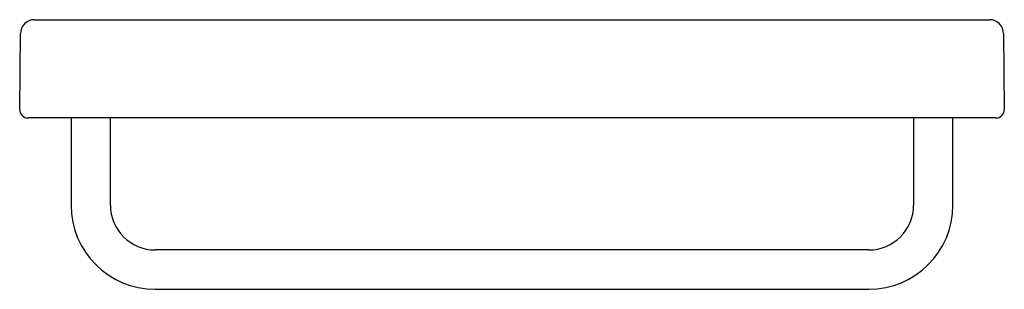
# Model space of a CAD drawing. Header units: millimetres. Extents: x 3879.233 to 3879.584, y 1922.001 to 1922.097.
import ezdxf

# ---------------------------------------------------------------- set-up
doc = ezdxf.new("R2010")
doc.units = ezdxf.units.MM
doc.layers.add('SANINDUSA', color=3, linetype='Continuous')

msp = doc.modelspace()

# ---------------------------------------------------------------- linework, layer by layer
at = {"layer": 'SANINDUSA'}
for p, q in [((3879.23867, 1922.09699), (3879.26367, 1922.09699)), ((3879.26367, 1922.09699), (3879.55376, 1922.09699)), ((3879.55376, 1922.09699), (3879.57875, 1922.09699)), ((3879.23343, 1922.06502), (3879.23367, 1922.09204)), ((3879.58375, 1922.09204), (3879.58399, 1922.06502)), ((3879.26343, 1922.06199), (3879.23643, 1922.06199)), ((3879.25171, 1922.06199), (3879.25171, 1922.03099)), ((3879.55399, 1922.06199), (3879.26343, 1922.06199)), ((3879.26571, 1922.03099), (3879.26571, 1922.06199)), ((3879.26901, 1922.06199), (3879.26571, 1922.06199)), ((3879.55171, 1922.06199), (3879.54841, 1922.06199)), ((3879.55171, 1922.06199), (3879.55171, 1922.03099)), ((3879.58099, 1922.06199), (3879.55399, 1922.06199)), ((3879.56571, 1922.03099), (3879.56571, 1922.06199)), ((3879.53571, 1922.01499), (3879.28171, 1922.01499)), ((3879.28171, 1922.00099), (3879.53571, 1922.00099))]:
    msp.add_line(p, q, dxfattribs=at)
for centre, radius, start, end in [((3879.23867, 1922.09199), 0.005, 90, 179.5), ((3879.57875, 1922.09199), 0.005, 0.5, 90), ((3879.23643, 1922.06499), 0.003, 179.5, 270), ((3879.58099, 1922.06499), 0.003, 270, 0.5), ((3879.28171, 1922.03099), 0.03, 180, 270), ((3879.28171, 1922.03099), 0.016, 180, 270), ((3879.53571, 1922.03099), 0.016, 270, 0), ((3879.53571, 1922.03099), 0.03, 270, 0)]:
    msp.add_arc(centre, radius, start, end, dxfattribs=at)

doc.saveas('drawing.dxf')
